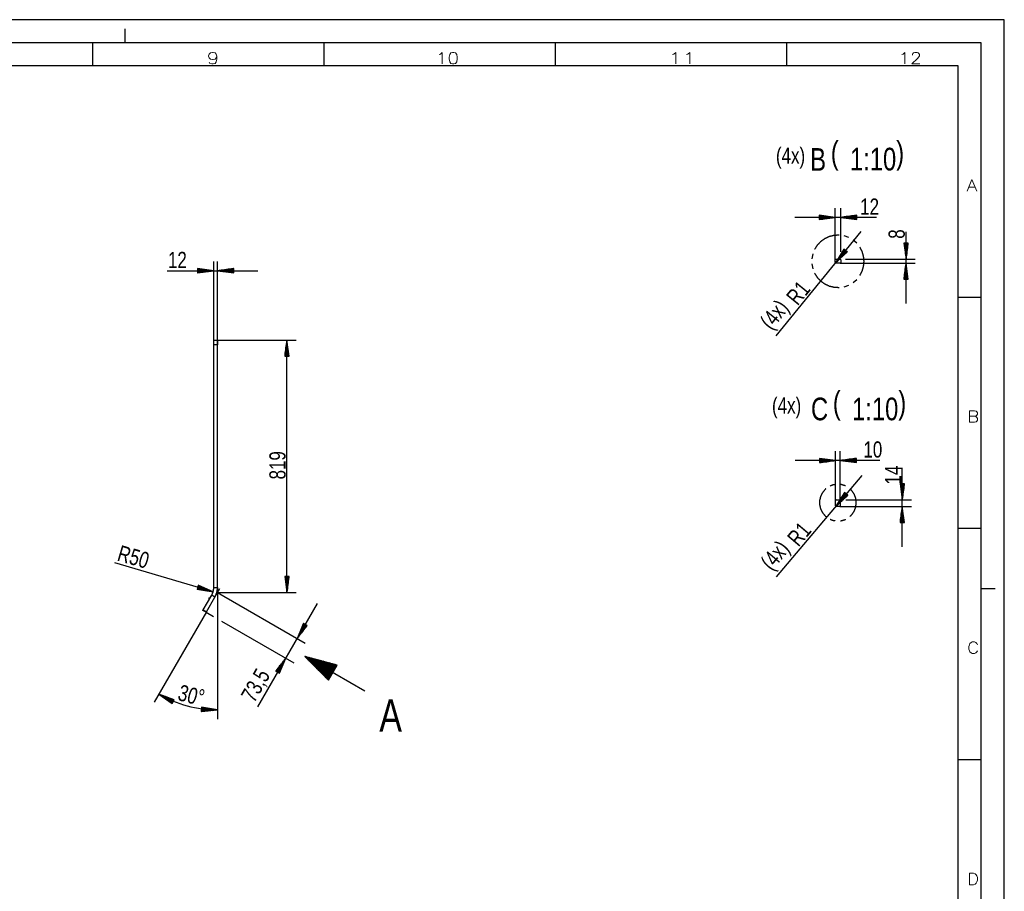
# Model space of a CAD drawing. Header units: millimetres. Extents: x -3 to 594, y -3 to 420.
# Tile 4 of 4: x 381 to 594, y 231 to 420. Entities that reach past the tile are written whole.
import ezdxf

# ---------------------------------------------------------------- set-up
doc = ezdxf.new("R2010")
doc.units = ezdxf.units.MM
doc.layers.add('1', color=7, linetype='Continuous')
doc.styles.add('SEACAD_Arial', font='arial.ttf', dxfattribs={"width": 0.75})
doc.styles.add('SEACAD_simplex_shx', font='simplex.shx', dxfattribs={"width": 0.587})

msp = doc.modelspace()

# ---------------------------------------------------------------- linework, layer by layer
at = {"layer": '1', "color": 7, "linetype": 'Continuous'}
for p, q in [((594, 420), (0, 420)), ((594, 0), (594, 420)), ((404, 415), (404, 418)), ((589, 415), (5, 415)), ((397, 410), (397, 415)), ((447, 410), (447, 415)), ((497, 410), (497, 415)), ((547, 410), (547, 415)), ((589, 5), (589, 415)), ((584, 410), (10, 410)), ((584, 10), (584, 410)), ((557.45, 368.07), (557.45, 379.24)), ((558.65, 369.82), (558.65, 379.24)), ((566.39, 377.24), (548.7, 377.24)), ((557.45, 377.24), (553.95, 377.71)), ((553.95, 377.71), (553.95, 376.78)), ((553.95, 377.7), (553.98, 377.7)), ((553.95, 377.7), (553.98, 377.7)), ((553.95, 377.65), (554.36, 377.65)), ((553.95, 377.6), (554.75, 377.6)), ((553.95, 377.55), (555.13, 377.55)), ((553.95, 377.5), (555.52, 377.5)), ((553.95, 377.45), (555.9, 377.45)), ((553.95, 377.4), (556.29, 377.4)), ((553.95, 377.35), (556.68, 377.35)), ((553.95, 377.3), (557.06, 377.3)), ((553.95, 376.78), (557.45, 377.24)), ((553.95, 377.24), (557.45, 377.24)), ((553.95, 377.24), (557.45, 377.24)), ((553.95, 377.19), (557.06, 377.19)), ((553.95, 377.14), (556.68, 377.14)), ((553.95, 377.09), (556.29, 377.09)), ((553.95, 377.04), (555.9, 377.04)), ((553.95, 376.99), (555.52, 376.99)), ((553.95, 376.94), (555.13, 376.94)), ((553.95, 376.89), (554.75, 376.89)), ((553.95, 376.84), (554.36, 376.84)), ((553.95, 376.79), (553.98, 376.79)), ((553.95, 376.79), (553.98, 376.79)), ((562.15, 377.71), (558.65, 377.24)), ((558.65, 377.24), (562.15, 376.78)), ((562.15, 377.24), (558.65, 377.24)), ((562.15, 377.24), (558.65, 377.24)), ((562.15, 377.3), (559.03, 377.3)), ((562.15, 377.19), (559.03, 377.19)), ((562.15, 377.35), (559.42, 377.35)), ((562.15, 377.14), (559.42, 377.14)), ((562.15, 377.4), (559.81, 377.4)), ((562.15, 377.09), (559.81, 377.09)), ((562.15, 377.45), (560.19, 377.45)), ((562.15, 377.04), (560.19, 377.04)), ((562.15, 377.5), (560.58, 377.5)), ((562.15, 376.99), (560.58, 376.99)), ((562.15, 377.55), (560.96, 377.55)), ((562.15, 376.94), (560.96, 376.94)), ((562.15, 377.6), (561.35, 377.6)), ((562.15, 376.89), (561.35, 376.89)), ((562.15, 377.65), (561.73, 377.65)), ((562.15, 376.84), (561.73, 376.84)), ((562.15, 377.7), (562.12, 377.7)), ((562.15, 377.7), (562.12, 377.7)), ((562.15, 376.79), (562.12, 376.79)), ((562.15, 376.79), (562.12, 376.79)), ((562.15, 376.78), (562.15, 377.71)), ((563.02, 374.17), (544.6, 351.59)), ((560.38, 372.89), (559.36, 373.24)), ((572.76, 358.62), (572.76, 374.15)), ((559.34, 370.39), (557.48, 367.39)), ((559.46, 370.29), (558.71, 369.38)), ((559.42, 370.33), (558.92, 369.71)), ((559.38, 370.36), (559.12, 370.04)), ((559.34, 370.39), (559.33, 370.37)), ((559.34, 370.39), (559.33, 370.37)), ((560.05, 369.81), (559.34, 370.39)), ((562.12, 371.65), (561.31, 372.35)), ((573.22, 371.67), (572.3, 371.67)), ((572.3, 371.67), (572.76, 368.17)), ((572.3, 371.67), (572.3, 371.64)), ((572.3, 371.67), (572.3, 371.64)), ((572.35, 371.67), (572.35, 371.25)), ((572.4, 371.67), (572.4, 370.87)), ((572.45, 371.67), (572.45, 370.48)), ((572.5, 371.67), (572.5, 370.1)), ((572.55, 371.67), (572.55, 369.71)), ((572.6, 371.67), (572.6, 369.32)), ((572.66, 371.67), (572.66, 368.94)), ((572.71, 371.67), (572.71, 368.55)), ((572.76, 368.17), (573.22, 371.67)), ((572.76, 371.67), (572.76, 368.17)), ((572.76, 371.67), (572.76, 368.17)), ((572.81, 371.67), (572.81, 368.55)), ((572.86, 371.67), (572.86, 368.94)), ((572.91, 371.67), (572.91, 369.32)), ((572.96, 371.67), (572.96, 369.71)), ((573.01, 371.67), (573.01, 370.1)), ((573.06, 371.67), (573.06, 370.48)), ((573.11, 371.67), (573.11, 370.87)), ((573.16, 371.67), (573.16, 371.25)), ((573.21, 371.67), (573.21, 371.64)), ((573.21, 371.67), (573.21, 371.64)), ((552.61, 369.34), (552.4, 368.28)), ((559.7, 370.1), (557.48, 367.39)), ((559.7, 370.1), (557.48, 367.39)), ((557.48, 367.39), (560.05, 369.81)), ((557.55, 368.17), (558.55, 368.17)), ((559.66, 370.13), (557.69, 367.72)), ((559.74, 370.07), (557.77, 367.66)), ((559.62, 370.17), (557.89, 368.05)), ((559.78, 370.04), (558.05, 367.92)), ((559.58, 370.2), (558.1, 368.38)), ((559.54, 370.23), (558.3, 368.71)), ((559.82, 370.01), (558.33, 368.19)), ((559.5, 370.26), (558.51, 369.04)), ((559.85, 369.97), (558.62, 368.46)), ((559.89, 369.94), (558.9, 368.72)), ((559.93, 369.91), (559.18, 368.99)), ((559.97, 369.88), (559.47, 369.26)), ((559.65, 368.17), (574.76, 368.17)), ((560.01, 369.84), (559.75, 369.52)), ((560.05, 369.81), (560.03, 369.79)), ((560.05, 369.81), (560.03, 369.79)), ((423.15, 365.71), (419.65, 366.17)), ((419.65, 366.17), (419.65, 365.25)), ((419.65, 366.17), (419.67, 366.17)), ((419.65, 366.17), (419.67, 366.17)), ((419.65, 366.12), (420.06, 366.12)), ((419.65, 366.07), (420.45, 366.07)), ((423.15, 349.66), (423.15, 367.71)), ((423.95, 349.66), (423.95, 367.71)), ((427.45, 366.17), (423.95, 365.71)), ((427.45, 366.07), (426.65, 366.07)), ((427.45, 366.12), (427.03, 366.12)), ((427.45, 366.17), (427.42, 366.17)), ((427.45, 366.17), (427.42, 366.17)), ((427.45, 365.25), (427.45, 366.17)), ((552.4, 367.21), (552.61, 366.15)), ((557.45, 367.47), (557.45, 368.07)), ((558.55, 367.37), (557.55, 367.37)), ((558.55, 367.37), (574.76, 367.37)), ((558.65, 368.07), (558.65, 367.47)), ((572.76, 367.37), (572.3, 363.87)), ((572.6, 363.87), (572.6, 366.21)), ((572.66, 363.87), (572.66, 366.6)), ((572.71, 363.87), (572.71, 366.98)), ((573.22, 363.87), (572.76, 367.37)), ((572.76, 363.87), (572.76, 367.37)), ((572.76, 363.87), (572.76, 367.37)), ((572.81, 363.87), (572.81, 366.98)), ((572.86, 363.87), (572.86, 366.6)), ((572.91, 363.87), (572.91, 366.21)), ((413.05, 365.71), (432.7, 365.71)), ((419.65, 366.02), (420.83, 366.02)), ((419.65, 365.96), (421.22, 365.96)), ((419.65, 365.91), (421.6, 365.91)), ((419.65, 365.86), (421.99, 365.86)), ((419.65, 365.81), (422.38, 365.81)), ((419.65, 365.76), (422.76, 365.76)), ((419.65, 365.25), (423.15, 365.71)), ((419.65, 365.71), (423.15, 365.71)), ((419.65, 365.71), (423.15, 365.71)), ((419.65, 365.66), (422.76, 365.66)), ((419.65, 365.61), (422.38, 365.61)), ((419.65, 365.56), (421.99, 365.56)), ((419.65, 365.51), (421.6, 365.51)), ((419.65, 365.46), (421.22, 365.46)), ((419.65, 365.41), (420.83, 365.41)), ((419.65, 365.36), (420.45, 365.36)), ((419.65, 365.3), (420.06, 365.3)), ((419.65, 365.25), (419.67, 365.25)), ((419.65, 365.25), (419.67, 365.25)), ((423.95, 365.71), (427.45, 365.25)), ((427.45, 365.71), (423.95, 365.71)), ((427.45, 365.71), (423.95, 365.71)), ((427.45, 365.76), (424.33, 365.76)), ((427.45, 365.66), (424.33, 365.66)), ((427.45, 365.81), (424.72, 365.81)), ((427.45, 365.61), (424.72, 365.61)), ((427.45, 365.86), (425.1, 365.86)), ((427.45, 365.56), (425.1, 365.56)), ((427.45, 365.91), (425.49, 365.91)), ((427.45, 365.51), (425.49, 365.51)), ((427.45, 365.96), (425.88, 365.96)), ((427.45, 365.46), (425.88, 365.46)), ((427.45, 366.02), (426.26, 366.02)), ((427.45, 365.41), (426.26, 365.41)), ((427.45, 365.36), (426.65, 365.36)), ((427.45, 365.3), (427.03, 365.3)), ((427.45, 365.25), (427.42, 365.25)), ((427.45, 365.25), (427.42, 365.25)), ((572.3, 363.87), (572.3, 363.89)), ((572.3, 363.87), (572.3, 363.89)), ((572.35, 363.87), (572.35, 364.28)), ((572.4, 363.87), (572.4, 364.67)), ((572.45, 363.87), (572.45, 365.05)), ((572.5, 363.87), (572.5, 365.44)), ((572.55, 363.87), (572.55, 365.82)), ((572.96, 363.87), (572.96, 365.82)), ((573.01, 363.87), (573.01, 365.44)), ((573.06, 363.87), (573.06, 365.05)), ((573.11, 363.87), (573.11, 364.67)), ((573.16, 363.87), (573.16, 364.28)), ((573.21, 363.87), (573.21, 363.89)), ((573.21, 363.87), (573.21, 363.89)), ((559.36, 362.25), (560.38, 362.6)), ((561.31, 363.14), (562.12, 363.84)), ((572.3, 363.87), (573.22, 363.87)), ((584, 360), (589, 360)), ((423.15, 350.71), (423.95, 350.71)), ((423.15, 297.2), (423.15, 349.66)), ((423.95, 349.66), (423.15, 349.66)), ((423.95, 350.71), (440.95, 350.71)), ((423.95, 297.2), (423.95, 349.66)), ((438.95, 350.71), (438.49, 347.21)), ((438.74, 347.21), (438.74, 349.17)), ((438.79, 347.21), (438.79, 349.55)), ((438.85, 347.21), (438.85, 349.94)), ((438.9, 347.21), (438.9, 350.32)), ((438.95, 296.1), (438.95, 350.71)), ((439.41, 347.21), (438.95, 350.71)), ((438.95, 347.21), (438.95, 350.71)), ((438.95, 347.21), (438.95, 350.71)), ((439, 347.21), (439, 350.32)), ((439.05, 347.21), (439.05, 349.94)), ((439.1, 347.21), (439.1, 349.55)), ((439.15, 347.21), (439.15, 349.17)), ((438.49, 347.21), (438.49, 347.24)), ((438.49, 347.21), (438.49, 347.24)), ((438.49, 347.21), (439.41, 347.21)), ((438.54, 347.21), (438.54, 347.62)), ((438.59, 347.21), (438.59, 348.01)), ((438.64, 347.21), (438.64, 348.4)), ((438.69, 347.21), (438.69, 348.78)), ((439.2, 347.21), (439.2, 348.78)), ((439.25, 347.21), (439.25, 348.4)), ((439.3, 347.21), (439.3, 348.01)), ((439.35, 347.21), (439.35, 347.62)), ((439.4, 347.21), (439.4, 347.24)), ((439.4, 347.21), (439.4, 347.24)), ((557.54, 316.05), (557.54, 326.67)), ((558.54, 316.05), (558.54, 326.67)), ((567.09, 324.67), (548.79, 324.67)), ((557.54, 324.67), (554.04, 325.13)), ((554.04, 325.13), (554.04, 324.21)), ((554.04, 325.13), (554.07, 325.13)), ((554.04, 325.13), (554.07, 325.13)), ((554.04, 325.07), (554.45, 325.07)), ((554.04, 325.02), (554.84, 325.02)), ((554.04, 324.97), (555.22, 324.97)), ((554.04, 324.92), (555.61, 324.92)), ((554.04, 324.87), (555.99, 324.87)), ((554.04, 324.82), (556.38, 324.82)), ((554.04, 324.77), (556.77, 324.77)), ((554.04, 324.72), (557.15, 324.72)), ((554.04, 324.21), (557.54, 324.67)), ((554.04, 324.67), (557.54, 324.67)), ((554.04, 324.67), (557.54, 324.67)), ((554.04, 324.62), (557.15, 324.62)), ((554.04, 324.57), (556.77, 324.57)), ((554.04, 324.52), (556.38, 324.52)), ((554.04, 324.46), (555.99, 324.46)), ((554.04, 324.41), (555.61, 324.41)), ((554.04, 324.36), (555.22, 324.36)), ((554.04, 324.31), (554.84, 324.31)), ((554.04, 324.26), (554.45, 324.26)), ((554.04, 324.21), (554.07, 324.21)), ((554.04, 324.21), (554.07, 324.21)), ((562.04, 325.13), (558.54, 324.67)), ((558.54, 324.67), (562.04, 324.21)), ((562.04, 324.67), (558.54, 324.67)), ((562.04, 324.67), (558.54, 324.67)), ((562.04, 324.72), (558.92, 324.72)), ((562.04, 324.62), (558.92, 324.62)), ((562.04, 324.77), (559.31, 324.77)), ((562.04, 324.57), (559.31, 324.57)), ((562.04, 324.82), (559.7, 324.82)), ((562.04, 324.52), (559.7, 324.52)), ((562.04, 324.87), (560.08, 324.87)), ((562.04, 324.46), (560.08, 324.46)), ((562.04, 324.92), (560.47, 324.92)), ((562.04, 324.41), (560.47, 324.41)), ((562.04, 324.97), (560.85, 324.97)), ((562.04, 324.36), (560.85, 324.36)), ((562.04, 325.02), (561.24, 325.02)), ((562.04, 324.31), (561.24, 324.31)), ((562.04, 325.07), (561.62, 325.07)), ((562.04, 324.26), (561.62, 324.26)), ((562.04, 325.13), (562.01, 325.13)), ((562.04, 325.13), (562.01, 325.13)), ((562.04, 324.21), (562.01, 324.21)), ((562.04, 324.21), (562.01, 324.21)), ((562.04, 324.21), (562.04, 325.13)), ((563.23, 321.45), (544.66, 299.52)), ((571.95, 306), (571.95, 323.05)), ((572.41, 319.65), (571.48, 319.65)), ((571.48, 319.65), (571.95, 316.15)), ((571.49, 319.65), (571.49, 319.62)), ((571.49, 319.65), (571.49, 319.62)), ((571.54, 319.65), (571.54, 319.23)), ((571.59, 319.65), (571.59, 318.85)), ((571.64, 319.65), (571.64, 318.46)), ((571.69, 319.65), (571.69, 318.08)), ((571.74, 319.65), (571.74, 317.69)), ((571.79, 319.65), (571.79, 317.31)), ((571.84, 319.65), (571.84, 316.92)), ((571.89, 319.65), (571.89, 316.53)), ((571.95, 316.15), (572.41, 319.65)), ((571.95, 319.65), (571.95, 316.15)), ((571.95, 319.65), (571.95, 316.15)), ((572, 319.65), (572, 316.53)), ((572.05, 319.65), (572.05, 316.92)), ((572.1, 319.65), (572.1, 317.31)), ((572.15, 319.65), (572.15, 317.69)), ((572.2, 319.65), (572.2, 318.08)), ((572.25, 319.65), (572.25, 318.46)), ((572.3, 319.65), (572.3, 318.85)), ((572.35, 319.65), (572.35, 319.23)), ((572.4, 319.65), (572.4, 319.62)), ((572.4, 319.65), (572.4, 319.62)), ((559.48, 317.74), (557.57, 314.77)), ((559.83, 317.44), (557.57, 314.77)), ((559.83, 317.44), (557.57, 314.77)), ((557.57, 314.77), (560.19, 317.15)), ((559.8, 317.48), (557.78, 315.1)), ((559.87, 317.41), (557.86, 315.03)), ((559.76, 317.51), (557.99, 315.43)), ((559.91, 317.38), (558.15, 315.29)), ((559.72, 317.54), (558.2, 315.75)), ((559.68, 317.57), (558.42, 316.08)), ((559.95, 317.34), (558.44, 315.56)), ((559.64, 317.61), (558.63, 316.41)), ((559.99, 317.31), (558.73, 315.82)), ((559.6, 317.64), (558.84, 316.74)), ((560.03, 317.28), (559.01, 316.08)), ((559.56, 317.67), (559.05, 317.06)), ((559.52, 317.71), (559.26, 317.39)), ((560.07, 317.25), (559.3, 316.34)), ((559.49, 317.74), (559.47, 317.72)), ((559.49, 317.74), (559.47, 317.72)), ((560.19, 317.15), (559.48, 317.74)), ((560.11, 317.21), (559.59, 316.6)), ((560.14, 317.18), (559.88, 316.86)), ((560.18, 317.15), (560.17, 317.13)), ((560.18, 317.15), (560.17, 317.13)), ((557.54, 314.85), (557.54, 316.05)), ((557.64, 316.15), (558.44, 316.15)), ((558.54, 316.05), (558.54, 314.85)), ((559.74, 316.15), (573.95, 316.15)), ((558.44, 314.75), (557.64, 314.75)), ((558.44, 314.75), (573.95, 314.75)), ((571.95, 314.75), (571.48, 311.25)), ((571.74, 311.25), (571.74, 313.2)), ((571.79, 311.25), (571.79, 313.59)), ((571.84, 311.25), (571.84, 313.98)), ((571.89, 311.25), (571.89, 314.36)), ((572.41, 311.25), (571.95, 314.75)), ((571.95, 311.25), (571.95, 314.75)), ((571.95, 311.25), (571.95, 314.75)), ((572, 311.25), (572, 314.36)), ((572.05, 311.25), (572.05, 313.98)), ((572.1, 311.25), (572.1, 313.59)), ((572.15, 311.25), (572.15, 313.2)), ((571.48, 311.25), (572.41, 311.25)), ((571.49, 311.25), (571.49, 311.28)), ((571.49, 311.25), (571.49, 311.28)), ((571.54, 311.25), (571.54, 311.66)), ((571.59, 311.25), (571.59, 312.05)), ((571.64, 311.25), (571.64, 312.43)), ((571.69, 311.25), (571.69, 312.82)), ((572.2, 311.25), (572.2, 312.82)), ((572.25, 311.25), (572.25, 312.43)), ((572.3, 311.25), (572.3, 312.05)), ((572.35, 311.25), (572.35, 311.66)), ((572.4, 311.25), (572.4, 311.28)), ((572.4, 311.25), (572.4, 311.28)), ((584, 310), (589, 310)), ((423.01, 296.27), (401.76, 302.5)), ((439.41, 299.6), (438.49, 299.6)), ((438.49, 299.6), (438.95, 296.1)), ((438.49, 299.6), (438.49, 299.57)), ((438.49, 299.6), (438.49, 299.57)), ((438.54, 299.6), (438.54, 299.18)), ((438.59, 299.6), (438.59, 298.8)), ((438.64, 299.6), (438.64, 298.41)), ((438.69, 299.6), (438.69, 298.03)), ((438.74, 299.6), (438.74, 297.64)), ((438.79, 299.6), (438.79, 297.25)), ((438.85, 299.6), (438.85, 296.87)), ((438.9, 299.6), (438.9, 296.48)), ((438.95, 296.1), (439.41, 299.6)), ((438.95, 299.6), (438.95, 296.1)), ((438.95, 299.6), (438.95, 296.1)), ((439, 299.6), (439, 296.48)), ((439.05, 299.6), (439.05, 296.87)), ((439.1, 299.6), (439.1, 297.25)), ((439.15, 299.6), (439.15, 297.64)), ((439.2, 299.6), (439.2, 298.03)), ((439.25, 299.6), (439.25, 298.41)), ((439.3, 299.6), (439.3, 298.8)), ((439.35, 299.6), (439.35, 299.18)), ((439.4, 299.6), (439.4, 299.57)), ((439.4, 299.6), (439.4, 299.57)), ((419.78, 297.69), (419.52, 296.81)), ((419.52, 296.81), (423.01, 296.27)), ((419.53, 296.81), (419.55, 296.8)), ((419.53, 296.81), (419.55, 296.8)), ((419.54, 296.86), (419.94, 296.74)), ((419.55, 296.91), (420.32, 296.68)), ((419.57, 296.96), (420.71, 296.62)), ((419.58, 297.01), (421.09, 296.57)), ((419.6, 297.06), (421.47, 296.51)), ((419.61, 297.1), (421.86, 296.45)), ((419.63, 297.15), (422.24, 296.39)), ((419.64, 297.2), (422.63, 296.33)), ((419.65, 297.25), (423.01, 296.27)), ((419.65, 297.25), (423.01, 296.27)), ((419.67, 297.3), (422.66, 296.42)), ((419.68, 297.35), (422.3, 296.58)), ((419.7, 297.4), (421.94, 296.74)), ((419.71, 297.45), (421.59, 296.9)), ((419.73, 297.49), (421.23, 297.05)), ((419.74, 297.54), (420.88, 297.21)), ((419.75, 297.59), (420.52, 297.37)), ((419.77, 297.64), (420.16, 297.52)), ((423.01, 296.27), (419.78, 297.69)), ((419.78, 297.69), (419.81, 297.68)), ((419.78, 297.69), (419.81, 297.68)), ((423.15, 297.2), (423.95, 297.2)), ((423.39, 295.14), (424.45, 296.96)), ((423.95, 297.2), (423.95, 268.74)), ((423.95, 297.2), (423.95, 295.1)), ((423.95, 296.1), (442.89, 285.16)), ((423.95, 296.1), (440.95, 296.1)), ((589, 297), (592, 297)), ((420.86, 292.34), (422.7, 295.54)), ((421.55, 291.94), (423.39, 295.14)), ((423.39, 295.14), (422.7, 295.54)), ((432.63, 271.39), (445.53, 293.74)), ((421.55, 291.94), (410.27, 272.4)), ((421.5, 291.85), (420.8, 292.25)), ((420.86, 292.34), (421.55, 291.94)), ((421.55, 291.94), (421.5, 291.85)), ((421.5, 291.85), (423.08, 290.94)), ((424.81, 289.94), (440.44, 280.92)), ((442.51, 289.42), (441.15, 286.16)), ((442.51, 289.42), (442.49, 289.4)), ((442.51, 289.42), (442.49, 289.4)), ((443.3, 288.96), (442.51, 289.42)), ((442.9, 289.19), (441.15, 286.16)), ((442.9, 289.19), (441.15, 286.16)), ((441.15, 286.16), (443.3, 288.96)), ((442.86, 289.22), (441.3, 286.52)), ((442.95, 289.17), (441.39, 286.47)), ((442.82, 289.24), (441.45, 286.88)), ((442.77, 289.27), (441.6, 287.24)), ((442.99, 289.14), (441.63, 286.78)), ((442.73, 289.29), (441.75, 287.6)), ((443.04, 289.12), (441.87, 287.09)), ((442.68, 289.32), (441.9, 287.96)), ((442.64, 289.35), (442.05, 288.32)), ((443.08, 289.09), (442.1, 287.4)), ((442.6, 289.37), (442.2, 288.68)), ((443.12, 289.07), (442.34, 287.71)), ((442.55, 289.4), (442.35, 289.04)), ((443.17, 289.04), (442.58, 288.01)), ((443.21, 289.02), (442.81, 288.32)), ((443.26, 288.99), (443.05, 288.63)), ((443.3, 288.96), (443.29, 288.94)), ((443.3, 288.96), (443.29, 288.94)), ((438.7, 281.92), (436.56, 279.12)), ((436.82, 278.96), (437.99, 280.99)), ((436.87, 278.94), (438.23, 281.3)), ((436.91, 278.91), (438.47, 281.61)), ((436.95, 278.89), (438.7, 281.92)), ((436.95, 278.89), (438.7, 281.92)), ((437, 278.86), (438.56, 281.56)), ((437.04, 278.84), (438.41, 281.2)), ((437.35, 278.66), (438.7, 281.92)), ((455.8, 274.77), (442.81, 282.27)), ((442.81, 282.27), (447.94, 277.14)), ((449.81, 280.39), (442.81, 282.27)), ((448.86, 278.74), (442.88, 282.2)), ((448.89, 278.79), (442.91, 282.24)), ((448.84, 278.7), (443.02, 282.06)), ((448.91, 278.83), (443.1, 282.19)), ((448.81, 278.66), (443.16, 281.92)), ((448.94, 278.88), (443.29, 282.14)), ((448.78, 278.61), (443.3, 281.78)), ((448.76, 278.57), (443.44, 281.64)), ((448.96, 278.92), (443.47, 282.09)), ((448.73, 278.52), (443.57, 281.5)), ((448.99, 278.96), (443.66, 282.04)), ((448.71, 278.48), (443.71, 281.36)), ((449.01, 279.01), (443.85, 281.99)), ((448.68, 278.44), (443.85, 281.23)), ((448.66, 278.39), (443.99, 281.09)), ((449.04, 279.05), (444.04, 281.94)), ((448.63, 278.35), (444.13, 280.95)), ((449.06, 279.1), (444.23, 281.89)), ((449.09, 279.14), (444.42, 281.83)), ((449.11, 279.18), (444.61, 281.78)), ((449.14, 279.23), (444.8, 281.73)), ((449.17, 279.27), (444.99, 281.68)), ((449.19, 279.32), (445.18, 281.63)), ((449.22, 279.36), (445.37, 281.58)), ((449.24, 279.4), (445.56, 281.53)), ((449.27, 279.45), (445.75, 281.48)), ((449.29, 279.49), (445.94, 281.43)), ((449.32, 279.54), (446.13, 281.38)), ((449.34, 279.58), (446.32, 281.33)), ((449.37, 279.62), (446.51, 281.28)), ((449.39, 279.67), (446.7, 281.23)), ((449.42, 279.71), (446.89, 281.17)), ((449.44, 279.76), (447.08, 281.12)), ((449.47, 279.8), (447.27, 281.07)), ((449.5, 279.84), (447.46, 281.02)), ((449.52, 279.89), (447.65, 280.97)), ((449.55, 279.93), (447.84, 280.92)), ((436.56, 279.12), (436.57, 279.14)), ((436.56, 279.12), (436.57, 279.14)), ((436.56, 279.12), (437.35, 278.66)), ((436.6, 279.09), (436.81, 279.45)), ((436.65, 279.06), (437.05, 279.76)), ((436.69, 279.04), (437.28, 280.07)), ((436.73, 279.01), (437.52, 280.37)), ((436.78, 278.99), (437.76, 280.68)), ((437.09, 278.81), (438.26, 280.84)), ((437.13, 278.79), (438.11, 280.48)), ((437.17, 278.76), (437.96, 280.12)), ((437.22, 278.73), (437.81, 279.76)), ((437.26, 278.71), (437.66, 279.4)), ((437.31, 278.68), (437.51, 279.04)), ((448.61, 278.3), (444.27, 280.81)), ((448.58, 278.26), (444.41, 280.67)), ((448.56, 278.22), (444.55, 280.53)), ((448.53, 278.17), (444.68, 280.39)), ((448.51, 278.13), (444.82, 280.25)), ((448.48, 278.08), (444.96, 280.12)), ((448.45, 278.04), (445.1, 279.98)), ((448.43, 278), (445.24, 279.84)), ((448.4, 277.95), (445.38, 279.7)), ((448.38, 277.91), (445.52, 279.56)), ((448.35, 277.86), (445.66, 279.42)), ((448.33, 277.82), (445.8, 279.28)), ((448.3, 277.78), (445.93, 279.14)), ((448.28, 277.73), (446.07, 279)), ((448.25, 277.69), (446.21, 278.87)), ((447.94, 277.14), (449.81, 280.39)), ((449.57, 279.98), (448.02, 280.87)), ((449.6, 280.02), (448.21, 280.82)), ((449.62, 280.06), (448.4, 280.77)), ((449.65, 280.11), (448.59, 280.72)), ((449.67, 280.15), (448.78, 280.67)), ((449.7, 280.2), (448.97, 280.62)), ((449.72, 280.24), (449.16, 280.56)), ((449.75, 280.28), (449.35, 280.51)), ((449.78, 280.33), (449.54, 280.46)), ((449.8, 280.37), (449.73, 280.41)), ((449.8, 280.37), (449.73, 280.41)), ((437.35, 278.66), (437.36, 278.68)), ((437.35, 278.66), (437.36, 278.68)), ((448.23, 277.64), (446.35, 278.73)), ((448.2, 277.6), (446.49, 278.59)), ((448.17, 277.56), (446.63, 278.45)), ((448.15, 277.51), (446.77, 278.31)), ((448.12, 277.47), (446.91, 278.17)), ((448.1, 277.42), (447.04, 278.03)), ((448.07, 277.38), (447.18, 277.89)), ((448.05, 277.34), (447.32, 277.76)), ((448.02, 277.29), (447.46, 277.62)), ((448, 277.25), (447.6, 277.48)), ((447.97, 277.2), (447.74, 277.34)), ((447.95, 277.16), (447.88, 277.2)), ((447.95, 277.16), (447.88, 277.2)), ((411.27, 274.14), (414.14, 272.08)), ((414.57, 272.9), (411.27, 274.14)), ((414.36, 272.49), (411.27, 274.14)), ((414.36, 272.49), (411.27, 274.14)), ((414.33, 272.45), (411.58, 273.91)), ((414.38, 272.54), (411.63, 274)), ((414.31, 272.4), (411.9, 273.68)), ((414.41, 272.58), (412, 273.86)), ((414.29, 272.36), (412.22, 273.46)), ((414.43, 272.63), (412.36, 273.73)), ((414.26, 272.31), (412.54, 273.23)), ((414.45, 272.67), (412.73, 273.59)), ((414.24, 272.27), (412.85, 273)), ((414.48, 272.72), (413.09, 273.45)), ((414.21, 272.22), (413.17, 272.78)), ((414.5, 272.76), (413.46, 273.32)), ((414.19, 272.18), (413.49, 272.55)), ((414.52, 272.8), (413.82, 273.18)), ((414.14, 272.08), (414.57, 272.9)), ((414.55, 272.85), (414.18, 273.04)), ((414.57, 272.89), (414.55, 272.91)), ((414.57, 272.89), (414.55, 272.91)), ((414.17, 272.13), (413.8, 272.33)), ((414.14, 272.09), (414.12, 272.1)), ((414.14, 272.09), (414.12, 272.1)), ((420.47, 271.32), (420.43, 270.4)), ((420.43, 270.4), (423.95, 270.74)), ((420.43, 270.4), (420.46, 270.4)), ((420.43, 270.4), (420.46, 270.4)), ((420.44, 270.71), (422.79, 270.63)), ((420.44, 270.66), (422.4, 270.59)), ((420.44, 270.6), (422.01, 270.55)), ((420.44, 270.55), (421.62, 270.51)), ((420.44, 270.5), (421.24, 270.48)), ((420.44, 270.45), (420.85, 270.44)), ((420.45, 271.01), (422.8, 270.93)), ((420.45, 270.96), (423.18, 270.87)), ((420.45, 270.91), (423.56, 270.8)), ((420.45, 270.86), (423.95, 270.74)), ((420.45, 270.86), (423.95, 270.74)), ((420.45, 270.81), (423.56, 270.7)), ((420.45, 270.76), (423.17, 270.66)), ((420.46, 271.26), (420.88, 271.25)), ((420.46, 271.21), (421.26, 271.19)), ((420.46, 271.16), (421.64, 271.12)), ((420.46, 271.11), (422.03, 271.06)), ((420.46, 271.06), (422.41, 270.99)), ((423.95, 270.74), (420.47, 271.32)), ((420.47, 271.32), (420.49, 271.31)), ((420.47, 271.32), (420.49, 271.31)), ((584, 260), (589, 260))]:
    msp.add_line(p, q, dxfattribs=at)
for centre, radius, start, end in [((557.55, 368.07), 0.1, 90, 180), ((558.55, 368.07), 0.1, 0, 90), ((557.55, 367.47), 0.1, 180, 270), ((557.55, 367.47), 0.1, 270, 317.9316), ((558.55, 367.47), 0.1, 270, 0), ((557.64, 316.05), 0.1, 90, 180), ((558.44, 316.05), 0.1, 0, 90), ((557.64, 314.85), 0.1, 180, 270), ((557.64, 314.85), 0.1, 270, 316.8856), ((558.44, 314.85), 0.1, 270, 0), ((419.81, 297.2), 3.33, 312.7013, 330), ((423.95, 296.1), 25.36, 240, 270)]:
    msp.add_arc(centre, radius, start, end, dxfattribs=at)
for points, knots in [([(558.3, 373.39), (557.23, 373.34), (556.18, 373.09), (555.21, 372.64), (554.33, 372.02), (553.59, 371.24), (553.01, 370.34)], [0, 0, 0.166665, 0.333331, 0.499998, 0.666664, 0.833332, 1, 1]), ([(563.69, 367.74), (563.58, 368.81), (563.28, 369.85), (562.79, 370.8)], [0, 0, 0.333332, 0.666671, 1, 1]), ([(562.79, 364.69), (563.28, 365.64), (563.58, 366.67), (563.69, 367.74)], [0, 0, 0.333341, 0.666667, 1, 1]), ([(553.01, 365.15), (553.59, 364.25), (554.33, 363.47), (555.21, 362.85), (556.18, 362.4), (557.23, 362.15), (558.3, 362.1)], [0, 0, 0.166663, 0.333331, 0.500002, 0.666666, 0.833335, 1, 1]), ([(423.15, 349.66), (423.15, 350.12), (423.15, 350.71)], [0, 0, 0.437687, 1, 1]), ([(423.95, 350.71), (423.95, 350.54), (423.95, 349.66)], [0, 0, 0.161032, 1, 1]), ([(557.47, 319.46), (556.89, 319.36), (556.39, 319.14)], [0, 0, 0.518502, 1, 1]), ([(559.68, 319.16), (559.61, 319.2), (558.72, 319.47), (558.6, 319.47)], [0, 0, 0.074091, 0.888882, 1, 1]), ([(555.44, 318.54), (555.3, 318.44), (554.71, 317.73), (554.29, 316.91), (554.08, 316.01), (554.08, 315.09), (554.29, 314.19), (554.71, 313.36), (555.3, 312.66), (555.44, 312.56)], [0, 0, 0.024688, 0.160495, 0.296295, 0.432099, 0.5679, 0.703705, 0.839507, 0.975312, 1, 1]), ([(562.01, 315.55), (561.9, 316.47), (561.59, 317.33), (561.08, 318.11), (560.62, 318.54)], [0, 0, 0.271601, 0.543207, 0.814809, 1, 1]), ([(560.62, 312.56), (561.08, 312.99), (561.59, 313.76), (561.9, 314.63), (562.01, 315.55)], [0, 0, 0.185191, 0.456793, 0.728393, 1, 1]), ([(556.39, 311.96), (556.89, 311.74), (557.47, 311.64)], [0, 0, 0.481492, 1, 1]), ([(558.6, 311.63), (558.72, 311.63), (559.61, 311.9), (559.68, 311.94)], [0, 0, 0.111118, 0.925909, 1, 1]), ([(422.7, 295.54), (422.71, 295.55), (422.72, 295.57), (422.73, 295.58), (422.73, 295.6), (422.74, 295.61), (422.75, 295.63), (422.76, 295.64), (422.77, 295.66), (422.77, 295.67), (422.78, 295.69), (422.79, 295.7), (422.8, 295.72), (422.81, 295.73), (422.81, 295.75), (422.82, 295.77), (422.83, 295.78), (422.84, 295.8), (422.84, 295.81), (422.85, 295.83), (422.86, 295.84), (422.86, 295.86), (422.87, 295.87), (422.88, 295.89), (422.88, 295.91), (422.89, 295.92), (422.9, 295.94), (422.9, 295.95), (422.91, 295.97), (422.92, 295.98), (422.92, 296), (422.93, 296.02), (422.93, 296.03), (422.94, 296.05), (422.95, 296.06), (422.95, 296.08), (422.96, 296.1), (422.96, 296.11), (422.97, 296.13), (422.97, 296.14), (422.98, 296.16), (422.98, 296.18), (422.99, 296.19), (422.99, 296.21), (423, 296.22), (423, 296.24), (423.01, 296.26), (423.01, 296.27), (423.02, 296.29), (423.02, 296.3), (423.03, 296.32), (423.03, 296.34), (423.04, 296.35), (423.05, 296.41), (423.06, 296.46), (423.07, 296.51), (423.09, 296.57), (423.1, 296.62), (423.1, 296.67), (423.11, 296.73), (423.12, 296.78), (423.12, 296.81), (423.13, 296.84), (423.13, 296.87), (423.13, 296.9), (423.14, 296.93), (423.14, 296.96), (423.14, 296.99), (423.14, 297.02), (423.14, 297.05), (423.14, 297.08), (423.15, 297.11), (423.15, 297.14), (423.15, 297.17), (423.15, 297.2)], [0, 0, 0.0099, 0.019776, 0.029659, 0.039519, 0.049398, 0.059255, 0.06912, 0.078974, 0.088827, 0.098669, 0.10851, 0.118329, 0.12816, 0.13798, 0.147801, 0.157623, 0.167424, 0.177217, 0.187022, 0.196817, 0.206595, 0.216374, 0.226156, 0.23592, 0.245687, 0.255446, 0.265199, 0.274955, 0.284696, 0.29443, 0.304167, 0.31389, 0.323615, 0.333327, 0.343045, 0.352747, 0.362444, 0.372145, 0.381834, 0.391519, 0.4012, 0.410879, 0.420542, 0.430203, 0.439855, 0.449511, 0.459164, 0.468805, 0.478444, 0.488075, 0.4977, 0.507318, 0.538547, 0.569715, 0.600836, 0.631883, 0.662886, 0.693821, 0.724708, 0.755527, 0.773117, 0.790689, 0.80823, 0.825768, 0.843279, 0.860764, 0.87824, 0.895691, 0.913123, 0.930535, 0.947931, 0.965309, 0.982661, 1, 1]), ([(423.39, 295.14), (423.52, 295.38), (423.64, 295.63), (423.73, 295.89), (423.81, 296.15), (423.87, 296.41), (423.91, 296.68), (423.94, 296.94), (423.95, 297.2)], [0, 0, 0.128158, 0.255445, 0.381828, 0.507308, 0.631875, 0.75553, 0.878234, 1, 1]), ([(420.8, 292.25), (420.82, 292.28), (420.86, 292.34)], [0, 0, 0.260384, 1, 1])]:
    msp.add_open_spline(points, degree=1, knots=knots, dxfattribs=at)

# ---------------------------------------------------------------- texts
at = {"layer": '1', "attachment_point": 7}
for s, insert, char_height, width, style in [('{\\fsimplex|b0||i0||c0|p34;\\C7;\\H2.5;\\W1.292;9}', (421.61, 410.42), 2.5, 4.9764, 'SEACAD_simplex_shx'), ('{\\fsimplex|b0||i0||c0|p34;\\C7;\\H2.5;\\W1.179;10}', (471.1, 410.43), 2.5, 6.7361, 'SEACAD_simplex_shx'), ('{\\fsimplex|b0||i0||c0|p34;\\C7;\\H2.5;\\W1.407;11}', (521.37, 410.43), 2.5, 6.9676, 'SEACAD_simplex_shx'), ('{\\fsimplex|b0||i0||c0|p34;\\C7;\\H2.5;\\W1.179;12}', (571.1, 410.43), 2.5, 6.7361, 'SEACAD_simplex_shx'), ('{\\fArial|b0||i0||c0|p34;\\C7;\\H3.5;\\W0.75;(4x) }', (544.64, 387.8), 3.5, 7.2283, 'SEACAD_Arial'), ('{\\fArial|b0||i0||c0|p34;\\C7;\\H4.9;\\W0.75;B}', (552.05, 387.33), 4.9, 3.4087, 'SEACAD_Arial'), ('{\\fArial|b0||i0||c0|p34;\\C7;\\H4.9;\\W0.75;(}', (556.5, 387.33), 4.9, 1.7044, 'SEACAD_Arial'), ('{\\fArial|b0||i0||c0|p34;\\C7;\\H4.900001;\\W0.75;1:10}', (560.65, 387.33), 4.9, 9.6935, 'SEACAD_Arial'), ('{\\fArial|b0||i0||c0|p34;\\C7;\\H4.9;\\W0.75;)}', (570.64, 387.33), 4.9, 1.7044, 'SEACAD_Arial'), ('{\\fsimplex|b0||i0||c0|p34;\\C7;\\H2.5;\\W1.216;A}', (585.83, 382.93), 2.5, 5.0232, 'SEACAD_simplex_shx'), ('{\\fArial|b0||i0||c0|p34;\\C7;\\H3.5;\\W0.75;12}', (562.85, 377.83), 3.5, 3.9565, 'SEACAD_Arial'), ('{\\fArial|b0||i0||c0|p34;\\C7;\\H3.5;\\W0.75;12}', (413.24, 366.29), 3.5, 3.9565, 'SEACAD_Arial'), ('{\\fArial|b0||i0||c0|p34;\\C7;\\H4.9;\\W0.75;(}', (556.94, 333.29), 4.9, 1.7044, 'SEACAD_Arial'), ('{\\fArial|b0||i0||c0|p34;\\C7;\\H4.9;\\W0.75;)}', (571.09, 333.29), 4.9, 1.7044, 'SEACAD_Arial'), ('{\\fArial|b0||i0||c0|p34;\\C7;\\H3.5;\\W0.75;(4x)  }', (543.79, 333.76), 3.5, 8.2174, 'SEACAD_Arial'), ('{\\fArial|b0||i0||c0|p34;\\C7;\\H4.9;\\W0.75;C}', (552.22, 333.29), 4.9, 3.6217, 'SEACAD_Arial'), ('{\\fArial|b0||i0||c0|p34;\\C7;\\H4.900001;\\W0.75;1:10}', (561.1, 333.29), 4.9, 9.6935, 'SEACAD_Arial'), ('{\\fsimplex|b0||i0||c0|p34;\\C7;\\H2.5;\\W1.148;B}', (585.97, 332.92), 2.5, 5.3066, 'SEACAD_simplex_shx'), ('{\\fArial|b0||i0||c0|p34;\\C7;\\H3.5;\\W0.75;10}', (563.55, 325.25), 3.5, 3.9565, 'SEACAD_Arial'), ('{\\fsimplex|b0||i0||c0|p34;\\C7;\\H2.5;\\W1.148;C}', (585.97, 282.92), 2.5, 5.3066, 'SEACAD_simplex_shx'), ('{\\fArial|b0||i0||c0|p34;\\C7;\\H7.;\\W0.75;A}', (458.92, 266.03), 7, 4.8696, 'SEACAD_Arial'), ('{\\fsimplex|b0||i0||c0|p34;\\C7;\\H2.5;\\W1.148;D}', (585.97, 232.92), 2.5, 4.7878, 'SEACAD_simplex_shx')]:
    msp.add_mtext(s, dxfattribs=dict(at, insert=insert, char_height=char_height, width=width, style=style))
at = {"layer": '1', "char_height": 3.5, "attachment_point": 7, "style": 'SEACAD_Arial'}
for s, insert, width, rotation in [('{\\fArial|b0||i0||c0|p34;\\C7;\\H3.5;\\W0.75;8}', (572.52, 372.62), 1.9783, 90), ('{\\fArial|b0||i0||c0|p34;\\C7;\\H3.5;\\W0.75;1}', (551.01, 360.05), 1.9783, 50.794), ('{\\fArial|b0||i0||c0|p34;\\C7;\\H3.5;\\W0.75;R}', (549.33, 358), 2.587, 50.794), ('{\\fArial|b0||i0||c0|p34;\\C7;\\H3.5;\\W0.75;(4x)}', (544.46, 352.02), 6.2391, 50.794), ('{\\fArial|b0||i0||c0|p34;\\C7;\\H3.5;\\W0.75;819}', (438.71, 320.57), 5.9348, 90), ('{\\fArial|b0||i0||c0|p34;\\C7;\\H3.5;\\W0.75;14}', (571.71, 319.48), 3.9565, 90), ('{\\fArial|b0||i0||c0|p34;\\C7;\\H3.5;\\W0.75;1}', (551.21, 307.86), 1.9783, 49.748), ('{\\fArial|b0||i0||c0|p34;\\C7;\\H3.5;\\W0.75;R}', (549.5, 305.84), 2.587, 49.748), ('{\\fArial|b0||i0||c0|p34;\\C7;\\H3.5;\\W0.75;(4x)}', (544.52, 299.95), 6.2391, 49.748), ('{\\fArial|b0||i0||c0|p34;\\C7;\\H3.5;\\W0.75;R}', (402.06, 303.06), 2.587, 343.6651), ('{\\fArial|b0||i0||c0|p34;\\C7;\\H3.5;\\W0.75;50}', (404.6, 302.32), 3.9565, 343.6651), ('{\\fArial|b0||i0||c0|p34;\\C7;\\H3.5;\\W0.75;73,5}', (432.45, 271.76), 6.9239, 60), ('{\\fArial|b0||i0||c0|p34;\\C7;\\H3.5;\\W0.75;30}', (415.15, 272.85), 3.9565, 345), ('{\\fArial|b0||i0||c0|p34;\\C7;\\H3.5;\\W0.75;°}', (419.14, 272), 1.4457, 345)]:
    msp.add_mtext(s, dxfattribs=dict(at, insert=insert, width=width, rotation=rotation))

doc.saveas('drawing.dxf')
